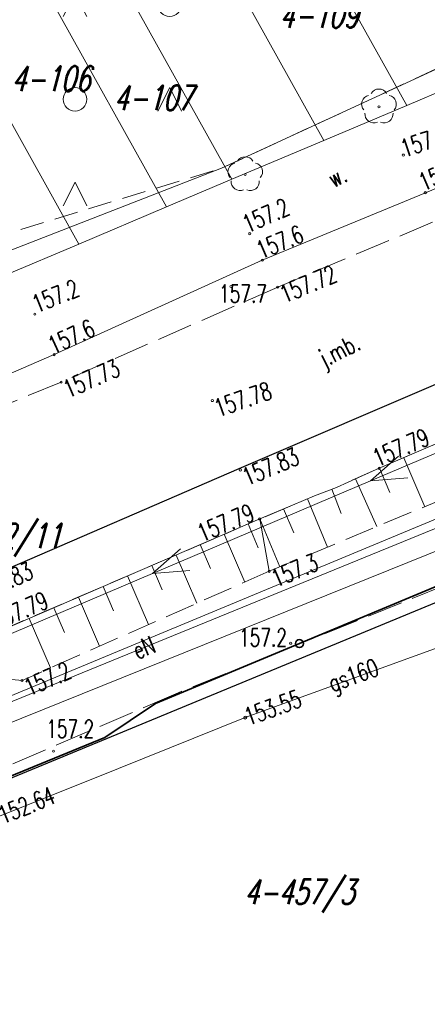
# Model space of a CAD drawing. Header units: metres. Extents: x 7549598 to 7550187, y 5738498 to 5738922.
# Tile 6 of 11: x 7549920 to 7549937, y 5738681 to 5738723. Entities that reach past the tile are written whole.
import ezdxf
from ezdxf.enums import TextEntityAlignment as Align

# ---------------------------------------------------------------- set-up
doc = ezdxf.new("R2010")
doc.units = ezdxf.units.M
doc.header["$MEASUREMENT"] = 0
for name, pattern in [('1', [0]), ('1_1', [0]), ('1_14', [1, -1]), ('1_OTKC', [1.5, 1, -0.5]), ('1_OTKJ', [2, 1.5, -0.5]), ('1_OTKK', [0]), ('1_OTKR', [0]), ('1_OTRK', [1.75, 1.25, -0.5]), ('1_OTRKG', [1.75, 1.25, -0.5]), ('1_OTSP', [1.5, 1, -0.5]), ('1_OTZZ', [1.5, 1, -0.5]), ('3_SUEP_A', [0]), ('3_SUGP', [0]), ('3_SUPP_P', [2, 1.5, -0.5]), ('3_SUWP', [0])]:
    doc.linetypes.add(name, pattern=pattern)
doc.layers.get('0').update_dxf_attribs({"color": 250, "linetype": 'CONTINUOUS', "lineweight": 100})
for name, color, linetype, lineweight in [('Dzialki', 90, '1', 18), ('Numery_dzialek', 90, 'CONTINUOUS', 9), ('OTK_E_T_0', 7, 'CONTINUOUS', 0), ('OTK_E_T_4', 7, 'CONTINUOUS', 0), ('OTK_L_0', 7, '1_OTKJ', 18), ('OTK_L_1', 7, '1_OTKK', 25), ('OTK_L_2', 7, '1_OTKC', 18), ('OTK_L_5', 7, 'CONTINUOUS', 18), ('OTO_L_0', 7, 'CONTINUOUS', 35), ('OTR_L_1', 7, '1_OTRK', 18), ('OTR_T_0', 7, 'CONTINUOUS', 18), ('OTR_T_1', 7, 'CONTINUOUS', 18), ('OTS_L_1', 7, '1_OTSP', 18), ('OTZ_L_0', 7, '1_OTZZ', 18), ('SUEP_E_T_0', 1, 'CONTINUOUS', 0), ('SUEP_L_0', 1, '3_SUEP_A', 18), ('SUWP_L_0', 5, '3_SUWP', 18)]:
    doc.layers.add(name, color=color, linetype=linetype, lineweight=lineweight)
for name, color, linetype, lineweight, true_color in [('OTZ_T_0', 7, 'CONTINUOUS', 18, 0x008000), ('P_SUKP_L_0', 7, '3_SUPP_P', 18, 0x803300), ('SUGP_E_T_0', 7, 'CONTINUOUS', 0, 0xbfbf00), ('SUGP_L_0', 7, '3_SUGP', 18, 0xbfbf00), ('SUGR_T_0', 7, 'CONTINUOUS', 18, 0xbfbf00)]:
    doc.layers.add(name, color=color, linetype=linetype, lineweight=lineweight, true_color=true_color)
doc.styles.get("Standard").update_dxf_attribs({"font": 'Simplex.SHX', "width": 0.75})

# ---------------------------------------------------------------- blocks, each defined once
blk = doc.blocks.new('2_OTRS')
at = {"linetype": 'Continuous'}
blk.add_circle((0, 0), 0.045, dxfattribs=at)
blk = doc.blocks.new('2_OTRN')
at = {"linetype": 'Continuous'}
blk.add_circle((0, 0), 0.045, dxfattribs=at)
blk = doc.blocks.new('2_OTZZ')
at = {"linetype": 'Continuous'}
for p, q in [((-2, 2.5), (-2.5, 1.5)), ((-1.5, 1.5), (-2, 2.5)), ((2, -1.5), (1.5, -2.5)), ((2.5, -2.5), (2, -1.5))]:
    blk.add_line(p, q, dxfattribs=at)
for centre in [(2, 2), (-2, -2)]:
    blk.add_circle(centre, 0.5, dxfattribs=at)
blk = doc.blocks.new('2_OTZL')
at = {"linetype": 'Continuous'}
blk.add_circle((0, 0), 0.045, dxfattribs=at)
for centre, start, end in [((-0.357, 0.116), 102.1445, 221.86), ((0, 0.375), 30.1401, 149.8599), ((0.357, 0.116), 318.14, 77.8555), ((-0.22, -0.303), 174.1482, 293.8542), ((0.22, -0.303), 246.1458, 5.8518)]:
    blk.add_arc(centre, 0.375, start, end, dxfattribs=at)
blk = doc.blocks.new('4_SUPS')
at = {"linetype": 'Continuous'}
blk.add_circle((0, 0), 0.0625, dxfattribs=at)

msp = doc.modelspace()

# ---------------------------------------------------------------- linework, layer by layer
at = {"layer": 'Dzialki'}
for p, q in [((7549887.91, 5738805.88), (7549936.41, 5738719)), ((7549884.73, 5738803.81), (7549932.9, 5738717.52)), ((7549929.02, 5738715.88), (7549881.21, 5738801.51)), ((7549878.71, 5738799.88), (7549926.26, 5738714.71)), ((7549875.35, 5738797.69), (7549922.55, 5738713.14)), ((7549936.41, 5738719), (7549943.9, 5738722.17)), ((7549932.9, 5738717.52), (7549936.41, 5738719)), ((7549929.02, 5738715.88), (7549932.9, 5738717.52)), ((7549888.39, 5738681.03), (7549973.31, 5738716.39)), ((7549926.26, 5738714.71), (7549929.02, 5738715.88)), ((7549922.55, 5738713.14), (7549926.26, 5738714.71)), ((7549919.41, 5738711.81), (7549922.55, 5738713.14))]:
    msp.add_line(p, q, dxfattribs=at)
at = {"layer": 'OTK_L_0', "linetype": '1_OTKJ'}
for p, q in [((7549937.49, 5738714.06), (7549930.95, 5738711.32)), ((7549930.95, 5738711.32), (7549921.8, 5738707.31)), ((7549929.33, 5738703.66), (7549944.17, 5738710.03)), ((7549921.8, 5738707.31), (7549916.04, 5738704.96)), ((7549918.12, 5738698.81), (7549929.33, 5738703.66))]:
    msp.add_line(p, q, dxfattribs=at)
at = {"layer": 'OTK_L_1', "linetype": '1_OTKK'}
for p, q in [((7549974.7, 5738713.32), (7549906.33, 5738685.06)), ((7549929.33, 5738703.66), (7549944.17, 5738710.03)), ((7549918.12, 5738698.81), (7549929.33, 5738703.66))]:
    msp.add_line(p, q, dxfattribs=at)
at = {"layer": 'OTK_L_2', "linetype": '1_OTKC'}
for p, q in [((7549944.17, 5738710.03), (7549929.33, 5738703.66)), ((7549929.33, 5738703.66), (7549918.12, 5738698.81))]:
    msp.add_line(p, q, dxfattribs=at)
at = {"layer": 'OTK_L_2', "linetype": '1_14'}
for p, q in [((7549935.24, 5738703.67), (7549944.49, 5738707.66)), ((7549933.93, 5738703.09), (7549935.24, 5738703.67)), ((7549933.44, 5738702.86), (7549933.93, 5738703.09)), ((7549932.51, 5738702.5), (7549933.44, 5738702.86)), ((7549931.57, 5738702.11), (7549932.51, 5738702.5)), ((7549930.19, 5738701.53), (7549931.57, 5738702.11)), ((7549919.07, 5738696.74), (7549930.19, 5738701.53))]:
    msp.add_line(p, q, dxfattribs=at)
at = {"layer": 'OTK_L_5', "linetype": '1_OTKR'}
for p, q in [((7549928.57, 5738716.34), (7549941.85, 5738722.48)), ((7549944.66, 5738718.47), (7549937.19, 5738715.31)), ((7549918.1, 5738712.27), (7549928.57, 5738716.34)), ((7549937.19, 5738715.31), (7549930.3, 5738712.46)), ((7549930.3, 5738712.46), (7549921.51, 5738708.47)), ((7549921.51, 5738708.47), (7549915.85, 5738706.02))]:
    msp.add_line(p, q, dxfattribs=at)
at = {"layer": 'OTO_L_0'}
for p, q in [((7549937.948, 5738698.802), (7549931.869, 5738696.266)), ((7549931.869, 5738696.266), (7549925.79, 5738693.73)), ((7549925.79, 5738693.73), (7549923.65, 5738692.3)), ((7549923.65, 5738692.3), (7549916.71, 5738689.456))]:
    msp.add_line(p, q, dxfattribs=at)
msp.add_circle((7549931.869, 5738696.266), 0.17, dxfattribs=at)
at = {"layer": 'OTR_L_1', "linetype": '1_OTRKG'}
for p, q in [((7549944.49, 5738707.66), (7549935.24, 5738703.67)), ((7549935.24, 5738703.67), (7549933.93, 5738703.09)), ((7549933.93, 5738703.09), (7549933.44, 5738702.86)), ((7549933.44, 5738702.86), (7549932.51, 5738702.5)), ((7549932.51, 5738702.5), (7549931.57, 5738702.11)), ((7549931.57, 5738702.11), (7549930.19, 5738701.53)), ((7549919.07, 5738696.74), (7549930.19, 5738701.53))]:
    msp.add_line(p, q, dxfattribs=at)
at = {"layer": 'OTR_L_1', "linetype": '1_OTRK'}
for p, q in [((7549930.59, 5738699.32), (7549945.56, 5738705.53)), ((7549930.59, 5738699.32), (7549920.15, 5738694.71)), ((7549920.15, 5738694.71), (7549917.09, 5738694.98))]:
    msp.add_line(p, q, dxfattribs=at)
at = {"layer": 'OTR_L_1', "linetype": '1_1'}
for p, q in [((7549936.276, 5738704.117), (7549937.168, 5738702.049)), ((7549935.249, 5738703.674), (7549935.692, 5738702.647)), ((7549934.238, 5738703.226), (7549935.133, 5738701.205)), ((7549933.241, 5738702.783), (7549933.635, 5738701.765)), ((7549932.217, 5738702.378), (7549933.06, 5738700.345)), ((7549931.202, 5738701.955), (7549931.628, 5738700.941)), ((7549930.19, 5738701.53), (7549931.04, 5738699.507)), ((7549929.697, 5738701.318), (7549930.13, 5738700.313)), ((7549928.687, 5738700.883), (7549929.557, 5738698.864)), ((7549927.673, 5738700.446), (7549928.11, 5738699.432)), ((7549926.655, 5738700.007), (7549927.532, 5738697.97)), ((7549925.631, 5738699.566), (7549926.072, 5738698.543)), ((7549924.603, 5738699.123), (7549925.489, 5738697.067)), ((7549923.571, 5738698.679), (7549924.015, 5738697.646)), ((7549922.533, 5738698.232), (7549923.427, 5738696.157)), ((7549921.491, 5738697.783), (7549921.94, 5738696.741)), ((7549920.444, 5738697.332), (7549921.346, 5738695.238))]:
    msp.add_line(p, q, dxfattribs=at)
at = {"layer": 'OTR_L_1', "linetype": '1_14'}
msp.add_line((7549930.59, 5738699.32), (7549930.19, 5738701.53), dxfattribs=at)
at = {"layer": 'OTS_L_1', "linetype": '1_OTSP'}
msp.add_line((7549974.7, 5738713.32), (7549906.33, 5738685.06), dxfattribs=at)
at = {"layer": 'OTZ_L_0', "linetype": '1_OTZZ'}
for p, q in [((7549928.57, 5738716.34), (7549941.85, 5738722.48)), ((7549918.66, 5738713.32), (7549928.57, 5738716.34))]:
    msp.add_line(p, q, dxfattribs=at)
at = {"layer": 'P_SUKP_L_0', "linetype": '3_SUPP_P'}
for p, q in [((7549960.29, 5738707.71), (7549926.65, 5738694.15)), ((7549926.65, 5738694.15), (7549898.19, 5738681.92))]:
    msp.add_line(p, q, dxfattribs=at)
at = {"layer": 'SUEP_L_0', "linetype": '3_SUEP_A'}
for p, q in [((7549974.13, 5738716.04), (7549918.88, 5738693.48)), ((7549934.868, 5738703.136), (7549939.47, 5738705.09)), ((7549936.053, 5738704.183), (7549934.868, 5738703.136)), ((7549925.663, 5738699.228), (7549934.868, 5738703.136)), ((7549934.868, 5738703.136), (7549936.444, 5738703.262)), ((7549926.848, 5738700.275), (7549925.663, 5738699.228)), ((7549925.663, 5738699.228), (7549927.239, 5738699.354)), ((7549910.947, 5738692.982), (7549925.663, 5738699.228))]:
    msp.add_line(p, q, dxfattribs=at)
at = {"layer": 'SUGP_L_0', "linetype": '3_SUGP'}
for p, q in [((7549929.58, 5738693.14), (7549940.71, 5738697.18)), ((7549924.22, 5738690.99), (7549929.58, 5738693.14)), ((7549919.19, 5738688.98), (7549924.22, 5738690.99))]:
    msp.add_line(p, q, dxfattribs=at)
at = {"layer": 'SUWP_L_0', "linetype": '3_SUWP'}
msp.add_line((7549962.76, 5738710.32), (7549919.27, 5738692.76), dxfattribs=at)

# ---------------------------------------------------------------- block references
at = {"layer": 'OTR_T_0'}
for p in [(7549930.95, 5738711.32), (7549921.8, 5738707.31), (7549928.19, 5738706.53), (7549929.37, 5738703.6), (7549935.24, 5738703.67), (7549930.19, 5738701.53)]:
    msp.add_blockref('2_OTRS', p, dxfattribs=at)
at = {"layer": 'OTR_T_1'}
for p in [(7549936.26, 5738716.9), (7549937.19, 5738715.31), (7549929.77, 5738713.58), (7549930.3, 5738712.46), (7549928.98, 5738711.35), (7549920.69, 5738710.18), (7549921.51, 5738708.47), (7549930.59, 5738699.32), (7549931.5, 5738696.28), (7549920.15, 5738694.71), (7549921.48, 5738691.72)]:
    msp.add_blockref('2_OTRN', p, dxfattribs=at)
at = {"layer": 'OTZ_L_0'}
for p in [(7549924.388, 5738721.256), (7549920.388, 5738717.256)]:
    msp.add_blockref('2_OTZZ', p, dxfattribs=at)
at = {"layer": 'OTZ_T_0'}
for p in [(7549935.23, 5738718.94), (7549929.58, 5738716.08)]:
    msp.add_blockref('2_OTZL', p, dxfattribs=at)
at = {"layer": 'SUGR_T_0'}
msp.add_blockref('4_SUPS', (7549929.58, 5738693.14), dxfattribs=at)

# ---------------------------------------------------------------- texts
at = {"layer": 'Numery_dzialek', "oblique": 15, "width": 0.7}
for s, p in [('4-109', (7549931.02, 5738723.33)), ('4-106', (7549919.7, 5738720.65)), ('4-107', (7549924.02, 5738719.84)), ('4-912/11', (7549916.521, 5738701.345)), ('4-457/3', (7549929.531, 5738686.303))]:
    msp.add_text(s, height=1.05, dxfattribs=at).set_placement(p, align=Align.TOP_LEFT)
at = {"layer": 'OTK_E_T_0', "lineweight": 9, "width": 0.7}
msp.add_text('j.mb.', height=0.75, rotation=26.928, dxfattribs=at).set_placement((7549933.6, 5738708.562), align=Align.MIDDLE)
at = {"layer": 'OTK_E_T_4', "lineweight": 9, "width": 0.7}
msp.add_text('w.', height=0.75, rotation=27.2996, dxfattribs=at).set_placement((7549933.466, 5738716.001), align=Align.MIDDLE)
at = {"layer": 'OTR_T_0', "lineweight": 9, "width": 0.7}
for s, rotation, p in [('157.72', 22.7317, (7549930.95, 5738711.32)), ('157.73', 23.6655, (7549921.8, 5738707.31)), ('157.79', 23.337, (7549934.872, 5738704.402)), ('157.83', 23.0959, (7549929.37, 5738703.6)), ('157.79', 22.797, (7549927.468, 5738701.235)), ('157.83', 23.2906, (7549918.13, 5738698.76)), ('157.79', 23.301, (7549918.767, 5738697.511))]:
    msp.add_text(s, height=0.75, rotation=rotation, dxfattribs=at).set_placement(p, align=Align.TOP_LEFT)
at = {"layer": 'OTR_T_0', "lineweight": 30, "width": 0.7}
msp.add_text('157.78', height=0.75, rotation=19.0924, dxfattribs=at).set_placement((7549928.19, 5738706.53), align=Align.TOP_LEFT)
at = {"layer": 'OTR_T_1', "lineweight": 9, "width": 0.7}
for s, rotation, p in [('157.3', 18.6309, (7549936.059, 5738717.506)), ('157.6', 22.932, (7549936.814, 5738716.059)), ('157.2', 24.0853, (7549929.372, 5738714.276)), ('157.6', 22.473, (7549929.959, 5738713.185)), ('157.2', 21.9336, (7549920.485, 5738710.915)), ('157.6', 24.417, (7549921.156, 5738709.153)), ('157.3', 22.5301, (7549930.59, 5738699.32)), ('157.2', 23.8249, (7549920.15, 5738694.71))]:
    msp.add_text(s, height=0.75, rotation=rotation, dxfattribs=at).set_placement(p, align=Align.TOP_LEFT)
for s, p in [('157.7', (7549928.474, 5738711.42)), ('157.2', (7549929.318, 5738696.899)), ('157.2', (7549921.172, 5738693.039))]:
    msp.add_text(s, height=0.75, dxfattribs=at).set_placement(p, align=Align.TOP_LEFT)
at = {"layer": 'SUEP_E_T_0', "lineweight": 9, "width": 0.7}
msp.add_text('eN', height=0.75, rotation=22.2115, dxfattribs=at).set_placement((7549925.301, 5738696.102), align=Align.MIDDLE)
at = {"layer": 'SUGP_E_T_0', "lineweight": 9, "width": 0.7}
msp.add_text('gs160', height=0.75, rotation=19.95, dxfattribs=at).set_placement((7549934.193, 5738694.814), align=Align.MIDDLE)
at = {"layer": 'SUGR_T_0', "lineweight": 9, "width": 0.7}
for s, rotation, p in [('153.55', 19.95, (7549929.58, 5738693.14)), ('152.64', 21.7818, (7549919.19, 5738688.98))]:
    msp.add_text(s, height=0.75, rotation=rotation, dxfattribs=at).set_placement(p, align=Align.MIDDLE_LEFT)

doc.saveas('drawing.dxf')
